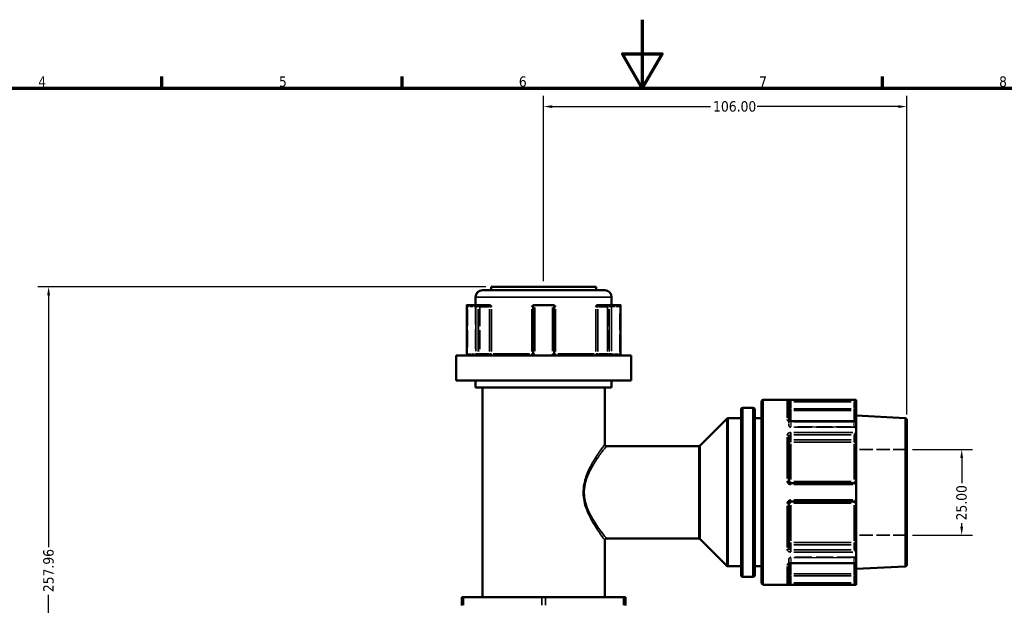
# Model space of a CAD drawing. Header units: millimetres. Extents: x 0 to 926, y 0 to 960.
# Tile 7 of 16: x 239 to 526, y 423 to 594. Entities that reach past the tile are written whole.
import ezdxf

# ---------------------------------------------------------------- set-up
doc = ezdxf.new("R2010")
doc.units = ezdxf.units.MM
doc.linetypes.add('DASHED', pattern=[0.2067, 0.1654, -0.0413])
for name, color, linetype, lineweight in [('Border (ANSI)', 7, 'Continuous', 70), ('Dimension (ANSI)', 7, 'Continuous', 25), ('Hidden (ANSI)', 7, 'DASHED', 35), ('Hidden Narrow (ANSI)', 7, 'DASHED', 25), ('Visible (ANSI)', 7, 'Continuous', 50), ('Visible Narrow (ANSI)', 7, 'Continuous', 35)]:
    doc.layers.add(name, color=color, linetype=linetype, lineweight=lineweight)
doc.styles.add('Note Text (ANSI)', font='tahoma.ttf')
doc.dimstyles.new('Default - mm (ANSI)', dxfattribs={"dimtxt": 3.048, "dimasz": 2.5, "dimexe": 3.175, "dimexo": 1.6002, "dimgap": 0.8, "dimtad": 0, "dimtoh": 1, "dimrnd": 1e-08, "dimzin": 4, "dimdsep": 46, "dimtxsty": 'Note Text (ANSI)', "dimcen": 0.09, "dimdle": 10, "dimclrd": 256, "dimclre": 256, "dimclrt": 256, "dimadec": 1, "dimazin": 1, "dimtfac": 1, "dimtofl": 0, "dimtmove": 0, "dimatfit": 3, "dimfxl": 1, "dimtolj": 1, "dimtzin": 4, "dimlwd": -1, "dimlwe": -1, "dimarcsym": 0})

# ---------------------------------------------------------------- blocks, each defined once
blk = doc.blocks.new('Borders Default Border')
at = {"layer": 'Border (ANSI)'}
for p, q in [((280.33, 574), (280.33, 577.45)), ((350.42, 574), (350.42, 577.45)), ((490.58, 574), (490.58, 577.45))]:
    blk.add_line(p, q, dxfattribs=at)
at = {"layer": 'Border (ANSI)', "flags": 128}
for points in [[(420.5, 594), (420.5, 574), (414.73, 584), (426.27, 584), (420.5, 574)], [(20, 20), (20, 574), (821, 574), (821, 20), (20, 20)]]:
    blk.add_lwpolyline(points, dxfattribs=at)
at = {"layer": 'Border (ANSI)', "char_height": 3.05, "attachment_point": 7, "style": 'Note Text (ANSI)'}
for s, insert in [('4', (244.23, 574.4)), ('5', (314.48, 574.34)), ('6', (384.49, 574.34)), ('7', (454.6, 574.4)), ('8', (524.63, 574.33))]:
    blk.add_mtext(s, dxfattribs=dict(at, insert=insert))
blk = doc.blocks.new('*D8')
at = {"layer": 'Defpoints', "color": 0, "transparency": 16777216}
for p in [(247.24, 516.05), (376.41, 516.05), (392.54, 258.09)]:
    blk.add_point(p, dxfattribs=at)
at = {"layer": 'Dimension (ANSI)', "transparency": 16777216}
for p, q in [((374.81, 516.05), (244.07, 516.05)), ((247.24, 513.55), (247.24, 440.07)), ((247.24, 260.59), (247.24, 426.12)), ((390.94, 258.09), (244.07, 258.09))]:
    blk.add_line(p, q, dxfattribs=at)
for points in [[(246.83, 513.55), (247.66, 513.55), (247.24, 516.05)], [(246.83, 260.59), (247.66, 260.59), (247.24, 258.09)]]:
    blk.add_solid(points, dxfattribs=at)
at = {"layer": 'Dimension (ANSI)', "transparency": 16777216, "insert": (245.66, 426.92), "char_height": 3.048, "attachment_point": 1, "rotation": 90, "style": 'Note Text (ANSI)'}
blk.add_mtext('\\A1;257.96', dxfattribs=at)
blk = doc.blocks.new('*D9')
at = {"layer": 'Defpoints', "color": 0, "transparency": 16777216}
for p in [(497.71, 468.55), (497.71, 443.55), (513.71, 443.55)]:
    blk.add_point(p, dxfattribs=at)
at = {"layer": 'Dimension (ANSI)', "transparency": 16777216}
for p, q in [((499.31, 468.55), (516.88, 468.55)), ((513.71, 466.05), (513.71, 458.68)), ((513.71, 446.05), (513.71, 447.05)), ((499.31, 443.55), (516.88, 443.55))]:
    blk.add_line(p, q, dxfattribs=at)
for points in [[(513.29, 466.05), (514.13, 466.05), (513.71, 468.55)], [(513.29, 446.05), (514.13, 446.05), (513.71, 443.55)]]:
    blk.add_solid(points, dxfattribs=at)
at = {"layer": 'Dimension (ANSI)', "transparency": 16777216, "insert": (512.12, 447.85), "char_height": 3.048, "attachment_point": 1, "rotation": 90, "style": 'Note Text (ANSI)'}
blk.add_mtext('\\A1;25.00', dxfattribs=at)
blk = doc.blocks.new('*D10')
at = {"layer": 'Defpoints', "color": 0, "transparency": 16777216}
for p in [(497.71, 568.64), (391.71, 516.05), (497.71, 477.18)]:
    blk.add_point(p, dxfattribs=at)
at = {"layer": 'Dimension (ANSI)', "transparency": 16777216}
for p, q in [((391.71, 517.65), (391.71, 571.81)), ((497.71, 478.78), (497.71, 571.81)), ((394.21, 568.64), (440.37, 568.64)), ((495.21, 568.64), (454.05, 568.64))]:
    blk.add_line(p, q, dxfattribs=at)
for points in [[(394.21, 569.05), (394.21, 568.22), (391.71, 568.64)], [(495.21, 569.05), (495.21, 568.22), (497.71, 568.64)]]:
    blk.add_solid(points, dxfattribs=at)
at = {"layer": 'Dimension (ANSI)', "transparency": 16777216, "insert": (441.17, 570.22), "char_height": 3.048, "attachment_point": 1, "style": 'Note Text (ANSI)'}
blk.add_mtext('\\A1;106.00', dxfattribs=at)

msp = doc.modelspace()

# ---------------------------------------------------------------- linework, layer by layer
at = {"layer": 'Hidden (ANSI)', "ltscale": 34.3493}
for p, q in [((371.859, 510.7), (371.859, 496.5)), ((411.559, 510.7), (411.559, 496.5))]:
    msp.add_line(p, q, dxfattribs=at)
at = {"layer": 'Hidden (ANSI)', "ltscale": 33.139816}
for p, q in [((373.078, 510.2), (373.078, 496.5)), ((410.341, 510.2), (410.341, 496.5))]:
    msp.add_line(p, q, dxfattribs=at)
at = {"layer": 'Hidden (ANSI)', "ltscale": 0.083185}
msp.add_line((463.309, 476.943), (463.309, 476.917), dxfattribs=at)
at = {"layer": 'Hidden (ANSI)', "ltscale": 3.750024}
for p, q in [((463.309, 475.524), (463.309, 476.917)), ((463.309, 435.189), (463.309, 436.581))]:
    msp.add_line(p, q, dxfattribs=at)
at = {"layer": 'Hidden (ANSI)', "ltscale": 29.930656}
for p, q in [((482.369, 475.024), (463.809, 475.024)), ((482.369, 437.081), (463.809, 437.081))]:
    msp.add_line(p, q, dxfattribs=at)
at = {"layer": 'Hidden (ANSI)', "ltscale": 23.931623}
for p, q in [((497.709, 468.553), (482.869, 468.553)), ((497.709, 443.553), (482.869, 443.553))]:
    msp.add_line(p, q, dxfattribs=at)
at = {"layer": 'Hidden (ANSI)', "ltscale": 0.083281}
msp.add_line((463.309, 435.189), (463.309, 435.162), dxfattribs=at)
at = {"layer": 'Hidden (ANSI)', "ltscale": 0.346335}
for centre, start, end in [((373.578, 510.2), 159.15758, 180), ((409.841, 510.2), 0, 20.84242)]:
    msp.add_arc(centre, 0.5, start, end, dxfattribs=at)
at = {"layer": 'Hidden (ANSI)', "ltscale": 1.495845}
for centre, start, end in [((371.359, 496.5), 270, 0), ((372.578, 496.5), 270, 0), ((410.841, 496.5), 180, 270), ((412.059, 496.5), 180, 270), ((463.809, 475.524), 180, 270), ((482.369, 474.524), 0, 90), ((463.809, 436.581), 90, 180), ((482.369, 437.581), 270, 0)]:
    msp.add_arc(centre, 0.5, start, end, dxfattribs=at)
at = {"layer": 'Hidden (ANSI)', "ltscale": 1.29952}
for centre, major_axis, start_param, end_param in [((369.763, 510.2), (-0.483, 0.483), 0.2617994, 1.3089969), ((413.655, 510.2), (-0.483, -0.483), 1.8325957, 2.8797933)]:
    msp.add_ellipse(centre, major_axis=major_axis, ratio=0.2679492, start_param=start_param, end_param=end_param, dxfattribs=at)
at = {"layer": 'Hidden (ANSI)', "ltscale": 1.007576}
for centre, major_axis, start_param, end_param in [((482.369, 476.282), (0.462, 0.462), 0.3926991, 1.1780972), ((482.369, 435.823), (0.462, -0.462), 5.1050881, 5.8904862)]:
    msp.add_ellipse(centre, major_axis=major_axis, ratio=0.4142136, start_param=start_param, end_param=end_param, dxfattribs=at)
at = {"layer": 'Hidden (ANSI)', "ltscale": 1.940749}
for points, knots in [([(373.048, 510.2), (373.048, 510.201), (373.048, 510.202), (373.084, 510.309), (373.119, 510.409), (373.187, 510.553), (373.221, 510.614), (373.292, 510.683), (373.324, 510.7), (373.356, 510.7)], [-0.000316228, -0.000316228, -0.000316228, -0.000316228, 0, 0, 0.044767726, 0.044767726, 0.076339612, 0.076339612, 0.099395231, 0.099395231, 0.099395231, 0.099395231]), ([(410.063, 510.7), (410.095, 510.7), (410.127, 510.683), (410.198, 510.614), (410.232, 510.553), (410.3, 510.409), (410.335, 510.309), (410.371, 510.202), (410.371, 510.201), (410.371, 510.2)], [0.236796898, 0.236796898, 0.236796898, 0.236796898, 0.25842747, 0.25842747, 0.288047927, 0.288047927, 0.330048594, 0.330048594, 0.330345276, 0.330345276, 0.330345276, 0.330345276])]:
    msp.add_open_spline(points, degree=3, knots=knots, dxfattribs=at)
at = {"layer": 'Hidden (ANSI)', "ltscale": 0.48903}
msp.add_open_spline([(463.303, 476.953), (463.303, 476.953), (463.305, 476.949), (463.308, 476.936), (463.309, 476.927), (463.309, 476.917)], degree=3, knots=[0.124577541, 0.124577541, 0.124577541, 0.124577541, 0.140992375, 0.140992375, 0.157512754, 0.157512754, 0.157512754, 0.157512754], dxfattribs=at)
at = {"layer": 'Hidden (ANSI)', "ltscale": 0.487662}
msp.add_open_spline([(463.309, 476.917), (463.309, 476.936), (463.303, 476.951), (463.303, 476.953), (463.303, 476.953), (463.303, 476.953)], degree=3, knots=[0, 0, 0, 0, 0.031502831, 0.031502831, 0.032841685, 0.032841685, 0.032841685, 0.032841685], dxfattribs=at)
at = {"layer": 'Hidden (ANSI)', "ltscale": 2.105221}
msp.add_open_spline([(463.809, 435.323), (463.754, 435.323), (463.699, 435.319), (463.595, 435.302), (463.546, 435.29), (463.461, 435.261), (463.424, 435.244), (463.367, 435.211), (463.345, 435.195), (463.315, 435.169), (463.307, 435.159), (463.301, 435.15), (463.304, 435.153), (463.308, 435.169), (463.309, 435.179), (463.309, 435.189)], degree=3, knots=[0, 0, 0, 0, 0.02450984, 0.02450984, 0.04873565, 0.04873565, 0.07214944, 0.07214944, 0.09449088, 0.09449088, 0.11641991, 0.11641991, 0.14099237, 0.14099237, 0.15751275, 0.15751275, 0.15751275, 0.15751275], dxfattribs=at)
at = {"layer": 'Hidden (ANSI)', "ltscale": 0.488977}
msp.add_open_spline([(463.309, 435.189), (463.309, 435.169), (463.303, 435.154), (463.303, 435.152), (463.303, 435.152), (463.303, 435.152)], degree=3, knots=[0, 0, 0, 0, 0.031502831, 0.031502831, 0.032935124, 0.032935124, 0.032935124, 0.032935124], dxfattribs=at)
at = {"layer": 'Hidden Narrow (ANSI)', "ltscale": 29.825834}
for p, q in [((369.513, 509.515), (369.513, 497.185)), ((372.828, 497.185), (372.828, 509.515)), ((373.048, 509.515), (373.048, 497.185)), ((410.371, 497.185), (410.371, 509.515)), ((410.591, 509.515), (410.591, 497.185)), ((413.905, 497.185), (413.905, 509.515))]:
    msp.add_line(p, q, dxfattribs=at)
at = {"layer": 'Hidden Narrow (ANSI)', "ltscale": 6.056921}
for p, q in [((372.42, 510.2), (369.666, 510.2)), ((413.752, 510.2), (410.998, 510.2))]:
    msp.add_line(p, q, dxfattribs=at)
at = {"layer": 'Hidden Narrow (ANSI)', "ltscale": 0.540283}
for p, q in [((369.5, 496.5), (369.313, 496.5)), ((414.106, 496.5), (413.919, 496.5))]:
    msp.add_line(p, q, dxfattribs=at)
at = {"layer": 'Hidden Narrow (ANSI)', "ltscale": 4.762628}
for p, q in [((369.634, 496.5), (371.799, 496.5)), ((411.62, 496.5), (413.785, 496.5))]:
    msp.add_line(p, q, dxfattribs=at)
at = {"layer": 'Hidden Narrow (ANSI)', "ltscale": 0.071139}
for p, q in [((463.809, 476.637), (463.809, 476.662)), ((463.809, 435.443), (463.809, 435.468))]:
    msp.add_line(p, q, dxfattribs=at)
at = {"layer": 'Hidden Narrow (ANSI)', "ltscale": 3.550614}
for p, q in [((463.809, 476.562), (463.809, 475.244)), ((482.369, 475.244), (482.369, 476.562)), ((463.809, 436.861), (463.809, 435.543)), ((482.369, 435.543), (482.369, 436.861))]:
    msp.add_line(p, q, dxfattribs=at)
at = {"layer": 'Hidden Narrow (ANSI)', "ltscale": 0.673075}
for p, q in [((463.809, 475.025), (463.809, 475.157)), ((482.369, 475.157), (482.369, 475.025)), ((463.809, 436.948), (463.809, 437.08)), ((482.369, 437.08), (482.369, 436.948))]:
    msp.add_line(p, q, dxfattribs=at)
at = {"layer": 'Hidden Narrow (ANSI)', "ltscale": 26.937592}
for p, q in [((481.441, 476.635), (464.737, 476.635)), ((464.737, 475.171), (481.441, 475.171)), ((481.441, 475.128), (464.737, 475.128)), ((464.737, 436.977), (481.441, 436.977)), ((481.441, 436.934), (464.737, 436.934)), ((464.737, 435.47), (481.441, 435.47))]:
    msp.add_line(p, q, dxfattribs=at)
at = {"layer": 'Hidden Narrow (ANSI)', "ltscale": 0.490266}
for p, q in [((482.369, 476.643), (482.369, 476.775)), ((482.369, 435.331), (482.369, 435.462))]:
    msp.add_line(p, q, dxfattribs=at)
at = {"layer": 'Hidden Narrow (ANSI)', "ltscale": 0.602402}
msp.add_line((403.555, 456.053), (403.262, 456.053), dxfattribs=at)
at = {"layer": 'Hidden Narrow (ANSI)', "ltscale": 1.346251}
for centre, major_axis, ratio, start_param, end_param in [((373.078, 510.2), (0, 0.5), 0.5, 0.0785398, 1.4922565), ((410.341, 510.2), (0, 0.5), 0.5, 4.7909288, 6.2046455), ((372.578, 496.5), (0, -0.5), 0.5, 0.0785398, 1.4922565), ((372.578, 496.5), (0, -0.5), 0.94014, 0.0785398, 1.4922565), ((410.841, 496.5), (0, -0.5), 0.94014, 4.7909288, 6.2046455), ((410.841, 496.5), (0, -0.5), 0.5, 4.7909288, 6.2046455), ((463.809, 475.524), (-0.5, 0), 0.7071068, 0.0785398, 1.4922565), ((463.809, 475.524), (-0.5, 0), 0.7932537, 0.0785398, 1.4922565), ((482.369, 474.817), (0.5, 0), 0.7071068, 0.0785398, 1.4922565), ((482.369, 474.731), (0.5, 0), 0.7932537, 0.0785398, 1.4922565), ((463.809, 436.581), (-0.5, 0), 0.7932537, 4.7909288, 6.2046455), ((463.809, 436.581), (-0.5, 0), 0.7071068, 4.7909288, 6.2046455), ((482.369, 437.374), (0.5, 0), 0.7932537, 4.7909288, 6.2046455), ((482.369, 437.288), (0.5, 0), 0.7071068, 4.7909288, 6.2046455)]:
    msp.add_ellipse(centre, major_axis=major_axis, ratio=ratio, start_param=start_param, end_param=end_param, dxfattribs=at)
at = {"layer": 'Hidden Narrow (ANSI)', "ltscale": 0.062062}
msp.add_ellipse((462.809, 476.917), major_axis=(0.5, 0), ratio=0.7873189, start_param=0.0036263, end_param=0.0688989, dxfattribs=at)
at = {"layer": 'Hidden Narrow (ANSI)', "ltscale": 0.062173}
msp.add_ellipse((462.809, 435.189), major_axis=(0.5, 0), ratio=0.7873189, start_param=6.2141633, end_param=6.2795526, dxfattribs=at)
at = {"layer": 'Hidden Narrow (ANSI)', "ltscale": 1.368955}
for points, knots in [([(369.513, 496.5), (369.513, 496.468), (369.512, 496.436), (369.507, 496.353), (369.502, 496.304), (369.484, 496.2), (369.471, 496.148), (369.437, 496.053), (369.414, 496.018), (369.387, 496.002), (369.381, 496), (369.375, 496)], [0, 0, 0, 0, 0.01936722, 0.01936722, 0.05035476, 0.05035476, 0.09063857, 0.09063857, 0.14300752, 0.14300752, 0.15775689, 0.15775689, 0.15775689, 0.15775689]), ([(414.044, 496), (414.038, 496), (414.032, 496.002), (414.005, 496.018), (413.982, 496.053), (413.948, 496.148), (413.935, 496.2), (413.917, 496.304), (413.912, 496.353), (413.906, 496.436), (413.905, 496.468), (413.905, 496.5)], [-0.78964294, -0.78964294, -0.78964294, -0.78964294, -0.77489403, -0.77489403, -0.72252491, -0.72252491, -0.68224097, -0.68224097, -0.65125333, -0.65125333, -0.63188605, -0.63188605, -0.63188605, -0.63188605])]:
    msp.add_open_spline(points, degree=3, knots=knots, dxfattribs=at)
at = {"layer": 'Hidden Narrow (ANSI)', "ltscale": 1.36077}
msp.add_open_spline([(463.809, 476.635), (463.776, 476.635), (463.743, 476.637), (463.659, 476.647), (463.609, 476.658), (463.504, 476.693), (463.451, 476.72), (463.357, 476.791), (463.323, 476.839), (463.311, 476.896), (463.309, 476.906), (463.309, 476.917)], degree=3, knots=[0, 0, 0, 0, 0.01979251, 0.01979251, 0.05146052, 0.05146052, 0.09262893, 0.09262893, 0.14614787, 0.14614787, 0.15751275, 0.15751275, 0.15751275, 0.15751275], dxfattribs=at)
at = {"layer": 'Hidden Narrow (ANSI)', "ltscale": 1.360673}
msp.add_open_spline([(463.309, 435.189), (463.309, 435.216), (463.317, 435.243), (463.356, 435.312), (463.399, 435.352), (463.531, 435.428), (463.63, 435.457), (463.759, 435.469), (463.784, 435.47), (463.809, 435.47)], degree=3, knots=[0, 0, 0, 0, 0.03042163, 0.03042163, 0.07909623, 0.07909623, 0.14237321, 0.14237321, 0.15751415, 0.15751415, 0.15751415, 0.15751415], dxfattribs=at)
at = {"layer": 'Visible (ANSI)'}
for p, q in [((373.859, 515.05), (409.559, 515.05)), ((376.409, 516.05), (407.009, 516.05)), ((376.409, 516.05), (376.409, 515.05)), ((407.009, 516.05), (407.009, 515.05)), ((371.859, 513.05), (371.859, 510.7)), ((411.559, 513.05), (411.559, 510.7)), ((369.263, 510.633), (369.263, 496.5)), ((369.328, 510.7), (371.888, 510.7)), ((375.638, 510.7), (371.888, 510.7)), ((375.984, 510.7), (375.638, 510.7)), ((388.649, 510.2), (388.649, 496.5)), ((389.149, 510.7), (389.082, 510.7)), ((389.149, 510.7), (394.269, 510.7)), ((394.337, 510.7), (394.269, 510.7)), ((394.769, 496.5), (394.769, 510.2)), ((407.781, 510.7), (407.435, 510.7)), ((411.531, 510.7), (407.781, 510.7)), ((411.531, 510.7), (414.091, 510.7)), ((414.155, 496.5), (414.155, 510.633)), ((366.209, 496), (417.209, 496)), ((366.209, 496), (366.209, 488.65)), ((417.209, 496), (417.209, 488.65)), ((366.209, 488.65), (417.209, 488.65)), ((371.859, 488.65), (371.859, 486.65)), ((411.559, 488.65), (411.559, 486.65)), ((371.859, 486.65), (411.559, 486.65)), ((373.859, 486.65), (373.859, 425.455)), ((409.559, 486.65), (409.559, 470.053)), ((482.869, 483.053), (455.809, 483.053)), ((482.868, 482.959), (482.369, 482.461)), ((482.869, 483.053), (482.869, 482.963)), ((482.869, 480.39), (482.869, 482.963)), ((449.309, 431.864), (449.309, 480.241)), ((452.809, 480.741), (449.809, 480.741)), ((453.309, 480.241), (453.309, 431.864)), ((455.309, 429.553), (455.309, 482.553)), ((463.309, 482.359), (463.309, 476.943)), ((482.869, 479.398), (482.869, 480.39)), ((437.356, 469.699), (445.163, 477.506)), ((449.309, 477.653), (445.517, 477.653)), ((455.309, 477.653), (453.309, 477.653)), ((482.869, 479.398), (482.869, 476.637)), ((497.236, 477.677), (482.869, 478.43)), ((497.709, 477.178), (497.709, 434.927)), ((482.723, 476.782), (463.809, 476.782)), ((482.869, 476.637), (482.869, 473.525)), ((463.309, 472.391), (463.309, 459.253)), ((482.869, 471.706), (482.869, 473.525)), ((482.869, 470.39), (482.869, 471.706)), ((437.002, 469.553), (410.059, 469.553)), ((482.869, 470.39), (482.869, 459.122)), ((482.369, 458.753), (463.809, 458.753)), ((482.869, 458.253), (482.869, 459.122)), ((482.869, 458.253), (482.869, 453.853)), ((463.309, 452.853), (463.309, 439.714)), ((463.809, 453.353), (482.369, 453.353)), ((482.869, 452.983), (482.869, 453.853)), ((482.869, 452.983), (482.869, 441.715)), ((437.002, 442.553), (410.059, 442.553)), ((409.559, 442.053), (409.559, 425.455)), ((437.356, 442.406), (445.163, 434.599)), ((482.869, 440.399), (482.869, 441.715)), ((482.869, 438.58), (482.869, 440.399)), ((482.869, 438.58), (482.869, 435.469)), ((449.309, 434.453), (445.517, 434.453)), ((455.309, 434.453), (453.309, 434.453)), ((463.309, 435.162), (463.309, 429.747)), ((463.809, 435.323), (482.723, 435.323)), ((482.869, 435.469), (482.869, 432.707)), ((497.236, 434.428), (482.869, 433.675)), ((452.809, 431.364), (449.809, 431.364)), ((482.869, 431.715), (482.869, 432.707)), ((482.869, 429.142), (482.869, 431.715)), ((482.869, 429.053), (455.809, 429.053)), ((482.369, 429.644), (482.868, 429.146)), ((482.869, 429.142), (482.869, 429.053)), ((367.859, 425.455), (368.359, 425.455)), ((367.859, 425.455), (367.859, 423.005)), ((368.359, 425.455), (391.209, 425.455)), ((391.209, 425.455), (392.209, 425.455)), ((392.209, 425.455), (415.06, 425.455)), ((415.06, 425.455), (415.56, 425.455)), ((415.56, 423.005), (415.56, 425.455))]:
    msp.add_line(p, q, dxfattribs=at)
for centre, radius, start, end in [((373.859, 513.05), 2, 90, 180), ((409.559, 513.05), 2, 0, 90), ((389.149, 510.2), 0.5, 96.1232, 180), ((394.269, 510.2), 0.5, 0, 83.8768), ((455.809, 482.553), 0.5, 90, 180), ((449.809, 480.241), 0.5, 90, 180), ((452.809, 480.241), 0.5, 0, 90), ((445.517, 477.153), 0.5, 90, 135), ((497.209, 477.178), 0.5, 0, 87), ((410.059, 470.053), 0.5, 180, 270), ((437.002, 470.053), 0.5, 270, 315), ((482.369, 458.253), 0.5, 4.76211, 90), ((482.369, 453.853), 0.5, 270, 355.23789), ((410.059, 442.053), 0.5, 90, 180), ((437.002, 442.053), 0.5, 45, 90), ((445.517, 434.953), 0.5, 225, 270), ((497.209, 434.927), 0.5, 273, 0), ((449.809, 431.864), 0.5, 180, 270), ((452.809, 431.864), 0.5, 270, 0), ((455.809, 429.553), 0.5, 180, 270)]:
    msp.add_arc(centre, radius, start, end, dxfattribs=at)
for centre, major_axis, ratio, start_param, end_param in [((369.763, 510.2), (-0.483, 0.483), 0.2679492, 6.1282559, 6.5449847), ((372.323, 510.2), (0.483, -0.483), 0.2679492, 1.3089969, 2.7729233), ((411.095, 510.2), (0.483, 0.483), 0.2679492, 0.3686694, 1.8325957), ((413.655, 510.2), (-0.483, -0.483), 0.2679492, 2.8797933, 3.2965221), ((482.369, 476.282), (0.462, 0.462), 0.4142136, 5.9736008, 6.6758844), ((482.369, 473.171), (-0.462, -0.462), 0.4142136, 1.1780972, 2.665779), ((482.369, 438.935), (0.462, -0.462), 0.4142136, 0.4758136, 1.9634954), ((482.369, 435.823), (0.462, -0.462), 0.4142136, 5.8904862, 6.5927699)]:
    msp.add_ellipse(centre, major_axis=major_axis, ratio=ratio, start_param=start_param, end_param=end_param, dxfattribs=at)
for points in [[(369.306, 510.697), (369.314, 510.699), (369.321, 510.7), (369.328, 510.7)], [(371.888, 510.7), (371.898, 510.7), (371.909, 510.699), (371.92, 510.697)], [(389.096, 510.697), (389.114, 510.699), (389.132, 510.7), (389.149, 510.7)], [(394.269, 510.7), (394.287, 510.7), (394.305, 510.699), (394.323, 510.697)], [(411.499, 510.697), (411.51, 510.699), (411.521, 510.7), (411.531, 510.7)], [(414.091, 510.7), (414.098, 510.7), (414.105, 510.699), (414.113, 510.697)], [(482.869, 482.963), (482.869, 482.962), (482.869, 482.961), (482.868, 482.959)], [(482.868, 476.664), (482.869, 476.655), (482.869, 476.646), (482.869, 476.637)], [(482.869, 473.525), (482.869, 473.515), (482.869, 473.504), (482.868, 473.494)], [(482.868, 458.294), (482.869, 458.28), (482.869, 458.266), (482.869, 458.253)], [(482.869, 453.853), (482.869, 453.839), (482.869, 453.825), (482.868, 453.811)], [(482.868, 438.612), (482.869, 438.601), (482.869, 438.59), (482.869, 438.58)], [(482.869, 435.469), (482.869, 435.46), (482.869, 435.451), (482.868, 435.442)], [(482.868, 429.146), (482.869, 429.145), (482.869, 429.143), (482.869, 429.142)]]:
    msp.add_open_spline(points, degree=3, dxfattribs=at)
for points, knots in [([(375.984, 510.7), (376.036, 510.7), (376.088, 510.683), (376.207, 510.614), (376.267, 510.553), (376.388, 510.409), (376.451, 510.309), (376.519, 510.202), (376.52, 510.201), (376.52, 510.2)], [0.23679702, 0.23679702, 0.23679702, 0.23679702, 0.258427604, 0.258427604, 0.288048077, 0.288048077, 0.330048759, 0.330048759, 0.330345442, 0.330345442, 0.330345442, 0.330345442]), ([(388.237, 510.2), (388.238, 510.201), (388.238, 510.202), (388.342, 510.309), (388.441, 510.409), (388.629, 510.553), (388.724, 510.614), (388.913, 510.683), (388.997, 510.7), (389.082, 510.7)], [-0.000316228, -0.000316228, -0.000316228, -0.000316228, 0, 0, 0.044767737, 0.044767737, 0.076339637, 0.076339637, 0.099395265, 0.099395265, 0.099395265, 0.099395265]), ([(394.337, 510.7), (394.422, 510.7), (394.505, 510.683), (394.695, 510.614), (394.79, 510.553), (394.978, 510.409), (395.077, 510.309), (395.181, 510.202), (395.181, 510.201), (395.182, 510.2)], [0.236797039, 0.236797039, 0.236797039, 0.236797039, 0.258427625, 0.258427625, 0.2880481, 0.2880481, 0.330048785, 0.330048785, 0.330345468, 0.330345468, 0.330345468, 0.330345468]), ([(406.899, 510.2), (406.899, 510.201), (406.9, 510.202), (406.968, 510.309), (407.031, 510.409), (407.152, 510.553), (407.212, 510.614), (407.331, 510.683), (407.383, 510.7), (407.435, 510.7)], [-0.000316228, -0.000316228, -0.000316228, -0.000316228, 0, 0, 0.044767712, 0.044767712, 0.076339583, 0.076339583, 0.099395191, 0.099395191, 0.099395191, 0.099395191]), ([(369.19, 496), (369.197, 496.022), (369.205, 496.048), (369.22, 496.104), (369.227, 496.135), (369.24, 496.201), (369.245, 496.236), (369.254, 496.308), (369.258, 496.346), (369.262, 496.422), (369.263, 496.461), (369.263, 496.5)], [-0.073246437, -0.073246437, -0.073246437, -0.073246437, -0.05859715, -0.05859715, -0.043947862, -0.043947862, -0.029298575, -0.029298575, -0.014649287, -0.014649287, 0, 0, 0, 0]), ([(388.649, 496.5), (388.649, 496.451), (388.642, 496.403), (388.606, 496.281), (388.566, 496.212), (388.443, 496.083), (388.351, 496.032), (388.219, 496.004), (388.184, 496), (388.149, 496)], [-0.2354349, -0.2354349, -0.2354349, -0.2354349, -0.20621481, -0.20621481, -0.15946266, -0.15946266, -0.09868487, -0.09868487, -0.07767797, -0.07767797, -0.07767797, -0.07767797]), ([(395.269, 496), (395.245, 496), (395.221, 496.002), (395.111, 496.018), (395.029, 496.053), (394.908, 496.148), (394.864, 496.2), (394.807, 496.304), (394.789, 496.353), (394.773, 496.436), (394.769, 496.468), (394.769, 496.5)], [-0.78964304, -0.78964304, -0.78964304, -0.78964304, -0.77486935, -0.77486935, -0.72250929, -0.72250929, -0.68223232, -0.68223232, -0.65125004, -0.65125004, -0.63188611, -0.63188611, -0.63188611, -0.63188611]), ([(414.155, 496.5), (414.155, 496.461), (414.157, 496.422), (414.161, 496.346), (414.165, 496.308), (414.174, 496.236), (414.179, 496.201), (414.191, 496.135), (414.199, 496.104), (414.214, 496.048), (414.221, 496.022), (414.229, 496)], [0.63188605, 0.63188605, 0.63188605, 0.63188605, 0.646535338, 0.646535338, 0.661184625, 0.661184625, 0.675833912, 0.675833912, 0.6904832, 0.6904832, 0.705132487, 0.705132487, 0.705132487, 0.705132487]), ([(463.809, 476.782), (463.754, 476.782), (463.699, 476.786), (463.595, 476.803), (463.546, 476.815), (463.461, 476.845), (463.424, 476.861), (463.367, 476.894), (463.345, 476.91), (463.315, 476.936), (463.307, 476.946), (463.303, 476.952), (463.303, 476.953), (463.303, 476.953)], [0, 0, 0, 0, 0.02450984, 0.02450984, 0.04873565, 0.04873565, 0.07214944, 0.07214944, 0.09449088, 0.09449088, 0.11641991, 0.11641991, 0.12457754, 0.12457754, 0.12457754, 0.12457754]), ([(463.809, 458.753), (463.777, 458.753), (463.744, 458.756), (463.661, 458.772), (463.611, 458.791), (463.506, 458.85), (463.453, 458.895), (463.359, 459.019), (463.324, 459.103), (463.311, 459.211), (463.309, 459.232), (463.309, 459.253)], [0, 0, 0, 0, 0.01963427, 0.01963427, 0.05104911, 0.05104911, 0.0918884, 0.0918884, 0.14497947, 0.14497947, 0.15751281, 0.15751281, 0.15751281, 0.15751281]), ([(463.309, 452.853), (463.309, 452.909), (463.319, 452.966), (463.369, 453.106), (463.423, 453.183), (463.583, 453.312), (463.696, 453.353), (463.809, 453.353)], [0, 0, 0, 0, 0.03435848, 0.03435848, 0.08933205, 0.08933205, 0.15751354, 0.15751354, 0.15751354, 0.15751354]), ([(463.303, 435.152), (463.303, 435.153), (463.308, 435.162), (463.336, 435.189), (463.356, 435.204), (463.408, 435.235), (463.44, 435.251), (463.517, 435.281), (463.562, 435.294), (463.66, 435.314), (463.713, 435.32), (463.781, 435.323), (463.795, 435.323), (463.809, 435.323)], [0.03293512, 0.03293512, 0.03293512, 0.03293512, 0.05971916, 0.05971916, 0.08175749, 0.08175749, 0.10395199, 0.10395199, 0.1271525, 0.1271525, 0.15122998, 0.15122998, 0.15751415, 0.15751415, 0.15751415, 0.15751415])]:
    msp.add_open_spline(points, degree=3, knots=knots, dxfattribs=at)
at = {"layer": 'Visible Narrow (ANSI)'}
for p, q in [((411.315, 513.05), (372.104, 513.05)), ((369.306, 497.21), (369.306, 509.987)), ((371.92, 509.987), (371.92, 497.21)), ((372.573, 497.185), (372.573, 509.515)), ((372.739, 510.2), (375.722, 510.2)), ((375.888, 509.515), (375.888, 497.185)), ((375.918, 510.2), (376.497, 510.2)), ((376.52, 497.185), (376.52, 509.515)), ((388.237, 509.515), (388.237, 497.185)), ((388.271, 510.2), (388.648, 510.2)), ((389.096, 497.21), (389.096, 509.987)), ((394.323, 509.987), (394.323, 497.21)), ((394.771, 510.2), (395.148, 510.2)), ((395.182, 497.185), (395.182, 509.515)), ((406.899, 509.515), (406.899, 497.185)), ((406.922, 510.2), (407.501, 510.2)), ((407.531, 497.185), (407.531, 509.515)), ((407.697, 510.2), (410.68, 510.2)), ((410.845, 509.515), (410.845, 497.185)), ((411.499, 497.21), (411.499, 509.987)), ((414.113, 509.987), (414.113, 497.21)), ((369.302, 496.5), (369.264, 496.5)), ((372.541, 496.5), (371.942, 496.5)), ((375.722, 496.5), (372.739, 496.5)), ((376.497, 496.5), (375.918, 496.5)), ((376.974, 496.5), (387.56, 496.5)), ((388.648, 496.5), (388.271, 496.5)), ((389.06, 496.5), (388.651, 496.5)), ((394.768, 496.5), (394.359, 496.5)), ((395.148, 496.5), (394.771, 496.5)), ((395.859, 496.5), (406.445, 496.5)), ((407.501, 496.5), (406.922, 496.5)), ((410.68, 496.5), (407.697, 496.5)), ((411.477, 496.5), (410.878, 496.5)), ((414.155, 496.5), (414.117, 496.5)), ((462.809, 477.755), (462.809, 482.757)), ((463.809, 482.498), (463.809, 482.955)), ((481.915, 482.959), (464.762, 482.959)), ((449.809, 480.437), (449.809, 431.668)), ((452.809, 431.668), (452.809, 480.437)), ((455.809, 482.72), (455.809, 429.385)), ((463.77, 480.39), (463.311, 480.39)), ((463.809, 480.493), (463.809, 482.358)), ((463.809, 479.9), (463.809, 480.354)), ((464.737, 482.461), (481.441, 482.461)), ((481.441, 480.39), (464.737, 480.39)), ((464.737, 479.894), (481.441, 479.894)), ((482.369, 482.358), (482.369, 480.493)), ((482.369, 480.354), (482.369, 479.9)), ((482.868, 480.39), (482.409, 480.39)), ((445.163, 434.863), (445.163, 477.242)), ((445.517, 477.387), (445.517, 434.719)), ((463.809, 479.826), (463.809, 477.022)), ((482.369, 477.022), (482.369, 479.826)), ((497.236, 434.694), (497.236, 477.411)), ((463.809, 476.675), (463.809, 476.782)), ((464.762, 476.664), (481.915, 476.664)), ((462.809, 460.04), (462.809, 472.116)), ((463.809, 472.844), (463.809, 473.464)), ((463.809, 471.426), (463.809, 472.744)), ((463.809, 470.724), (463.809, 471.326)), ((464.737, 472.817), (481.441, 472.817)), ((481.441, 471.352), (464.737, 471.352)), ((481.915, 473.494), (464.762, 473.494)), ((482.369, 472.744), (482.369, 471.426)), ((482.369, 471.326), (482.369, 470.724)), ((437.002, 442.719), (437.002, 469.386)), ((437.356, 469.531), (437.356, 442.574)), ((463.809, 470.19), (463.809, 459.811)), ((464.737, 470.694), (481.441, 470.694)), ((482.369, 459.811), (482.369, 470.19)), ((463.809, 458.754), (463.809, 459.152)), ((463.809, 458.331), (463.809, 458.751)), ((481.441, 459.187), (464.737, 459.187)), ((464.762, 458.294), (481.915, 458.294)), ((482.369, 459.152), (482.369, 458.754)), ((462.809, 439.989), (462.809, 452.065)), ((463.809, 453.354), (463.809, 453.774)), ((463.809, 452.953), (463.809, 453.351)), ((463.809, 452.294), (463.809, 441.915)), ((464.737, 452.918), (481.441, 452.918)), ((481.915, 453.811), (464.762, 453.811)), ((482.369, 453.351), (482.369, 452.953)), ((482.369, 441.915), (482.369, 452.294)), ((463.809, 440.779), (463.809, 441.381)), ((463.809, 439.361), (463.809, 440.68)), ((481.441, 441.411), (464.737, 441.411)), ((464.737, 440.753), (481.441, 440.753)), ((482.369, 441.381), (482.369, 440.779)), ((482.369, 440.68), (482.369, 439.361)), ((463.809, 438.641), (463.809, 439.261)), ((481.441, 439.288), (464.737, 439.288)), ((464.762, 438.612), (481.915, 438.612)), ((462.809, 429.349), (462.809, 434.351)), ((463.809, 435.324), (463.809, 435.431)), ((463.809, 435.083), (463.809, 432.279)), ((481.915, 435.442), (464.762, 435.442)), ((482.369, 432.279), (482.369, 435.083)), ((463.311, 431.715), (463.77, 431.715)), ((463.809, 431.751), (463.809, 432.205)), ((463.809, 429.748), (463.809, 431.612)), ((481.441, 432.211), (464.737, 432.211)), ((464.737, 431.715), (481.441, 431.715)), ((482.369, 432.205), (482.369, 431.751)), ((482.369, 431.612), (482.369, 429.748)), ((482.409, 431.715), (482.868, 431.715)), ((463.809, 429.15), (463.809, 429.607)), ((481.441, 429.644), (464.737, 429.644)), ((464.762, 429.146), (481.915, 429.146)), ((368.359, 423.128), (368.359, 425.333)), ((391.209, 425.333), (391.209, 423.128)), ((392.209, 423.128), (392.209, 425.333)), ((415.06, 425.333), (415.06, 423.128))]:
    msp.add_line(p, q, dxfattribs=at)
for centre, major_axis, ratio, start_param, end_param in [((375.638, 510.2), (0, 0.5), 0.5, 4.7909288, 6.2046455), ((407.781, 510.2), (0, 0.5), 0.5, 0.0785398, 1.4922565), ((376.138, 496.5), (0, -0.5), 0.5, 4.7909288, 6.2046455), ((376.138, 496.5), (0, -0.5), 0.7652014, 0.0785398, 1.4922565), ((388.149, 496.5), (0, -0.5), 0.1749386, 0.0785398, 1.4922565), ((395.269, 496.5), (0, -0.5), 0.1749386, 4.7909288, 6.2046455), ((407.281, 496.5), (0, -0.5), 0.7652014, 4.7909288, 6.2046455), ((407.281, 496.5), (0, -0.5), 0.5, 0.0785398, 1.4922565), ((462.809, 482.359), (0.5, 0), 0.9926824, 0.0785398, 1.4922565), ((463.809, 480.39), (-0.5, 0), 0.9914662, 0.0785398, 1.4922565), ((482.369, 479.398), (0.5, 0), 0.9914662, 0.0785398, 1.4922565), ((462.809, 476.917), (0.5, 0), 0.7873189, 0.1474387, 1.4958828), ((462.809, 472.391), (0.5, 0), 0.616546, 0.0785398, 1.4922565), ((463.809, 470.999), (-0.5, 0), 0.7071068, 4.7909288, 6.2046455), ((482.369, 471.706), (0.5, 0), 0.7071068, 4.7909288, 6.2046455), ((463.809, 470.999), (-0.5, 0), 0.6088913, 0.0785398, 1.4922565), ((482.369, 470.39), (0.5, 0), 0.6088913, 0.0785398, 1.4922565), ((462.809, 459.253), (0.5, 0), 0.1207547, 0.0785398, 1.4922565), ((463.809, 459.253), (-0.5, 0), 0.1303639, 0.0785398, 1.4922565), ((482.369, 459.122), (0.5, 0), 0.1303639, 0.0785398, 1.4922565), ((462.809, 452.853), (0.5, 0), 0.1207547, 4.7909288, 6.2046455), ((463.809, 452.853), (-0.5, 0), 0.1303639, 4.7909288, 6.2046455), ((482.369, 452.983), (0.5, 0), 0.1303639, 4.7909288, 6.2046455), ((462.809, 439.714), (0.5, 0), 0.616546, 4.7909288, 6.2046455), ((463.809, 441.106), (-0.5, 0), 0.6088913, 4.7909288, 6.2046455), ((463.809, 441.106), (-0.5, 0), 0.7071068, 0.0785398, 1.4922565), ((482.369, 441.715), (0.5, 0), 0.6088913, 4.7909288, 6.2046455), ((482.369, 440.399), (0.5, 0), 0.7071068, 0.0785398, 1.4922565), ((462.809, 435.189), (0.5, 0), 0.7873189, 4.7872961, 6.1356235), ((463.809, 431.715), (-0.5, 0), 0.9914662, 4.7909288, 6.2046455), ((482.369, 432.707), (0.5, 0), 0.9914662, 4.7909288, 6.2046455), ((462.809, 429.747), (0.5, 0), 0.9926824, 4.7909288, 6.2046455)]:
    msp.add_ellipse(centre, major_axis=major_axis, ratio=ratio, start_param=start_param, end_param=end_param, dxfattribs=at)
for points, knots in [([(369.251, 496), (369.252, 496.006), (369.254, 496.012), (369.275, 496.108), (369.29, 496.206), (369.304, 496.371), (369.306, 496.436), (369.306, 496.5)], [-0.052385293, -0.052385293, -0.052385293, -0.052385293, -0.05035476, -0.05035476, -0.019367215, -0.019367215, 0, 0, 0, 0]), ([(371.92, 496.5), (371.92, 496.436), (371.923, 496.371), (371.943, 496.206), (371.965, 496.108), (371.997, 496.012), (371.999, 496.006), (372.001, 496)], [0.631886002, 0.631886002, 0.631886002, 0.631886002, 0.65125392, 0.65125392, 0.682242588, 0.682242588, 0.684271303, 0.684271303, 0.684271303, 0.684271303]), ([(372.935, 496), (372.916, 496), (372.898, 496.002), (372.816, 496.018), (372.756, 496.053), (372.67, 496.148), (372.639, 496.2), (372.599, 496.304), (372.587, 496.353), (372.576, 496.436), (372.573, 496.468), (372.573, 496.5)], [-0.78964289, -0.78964289, -0.78964289, -0.78964289, -0.77489871, -0.77489871, -0.72252786, -0.72252786, -0.68224259, -0.68224259, -0.65125392, -0.65125392, -0.631886, -0.631886, -0.631886, -0.631886]), ([(388.959, 496), (388.999, 496.067), (389.03, 496.138), (389.081, 496.305), (389.096, 496.403), (389.096, 496.5)], [0.183049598, 0.183049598, 0.183049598, 0.183049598, 0.206214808, 0.206214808, 0.235434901, 0.235434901, 0.235434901, 0.235434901]), ([(394.323, 496.5), (394.323, 496.436), (394.329, 496.371), (394.362, 496.206), (394.399, 496.108), (394.453, 496.012), (394.456, 496.006), (394.46, 496)], [0.631886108, 0.631886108, 0.631886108, 0.631886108, 0.651250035, 0.651250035, 0.682232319, 0.682232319, 0.684271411, 0.684271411, 0.684271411, 0.684271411]), ([(410.845, 496.5), (410.845, 496.451), (410.841, 496.403), (410.815, 496.281), (410.788, 496.212), (410.701, 496.083), (410.635, 496.032), (410.537, 496.004), (410.51, 496), (410.484, 496)], [-0.31350591, -0.31350591, -0.31350591, -0.31350591, -0.28428582, -0.28428582, -0.23753367, -0.23753367, -0.17675588, -0.17675588, -0.15574903, -0.15574903, -0.15574903, -0.15574903]), ([(411.418, 496), (411.441, 496.067), (411.46, 496.138), (411.491, 496.305), (411.499, 496.403), (411.499, 496.5)], [0.261120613, 0.261120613, 0.261120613, 0.261120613, 0.28428582, 0.28428582, 0.313505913, 0.313505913, 0.313505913, 0.313505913]), ([(414.113, 496.5), (414.113, 496.436), (414.115, 496.371), (414.129, 496.206), (414.144, 496.108), (414.165, 496.012), (414.167, 496.006), (414.168, 496)], [0.63188605, 0.63188605, 0.63188605, 0.63188605, 0.651253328, 0.651253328, 0.682240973, 0.682240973, 0.684271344, 0.684271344, 0.684271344, 0.684271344]), ([(463.809, 482.959), (463.582, 482.959), (463.356, 482.953), (463.037, 482.929), (462.928, 482.913), (462.829, 482.882), (462.809, 482.869), (462.809, 482.855)], [-0.15751354, -0.15751354, -0.15751354, -0.15751354, -0.08933205, -0.08933205, -0.03435848, -0.03435848, 0, 0, 0, 0]), ([(463.309, 482.359), (463.309, 482.373), (463.319, 482.386), (463.369, 482.416), (463.423, 482.431), (463.583, 482.455), (463.696, 482.461), (463.809, 482.461)], [0, 0, 0, 0, 0.03435848, 0.03435848, 0.08933205, 0.08933205, 0.15751354, 0.15751354, 0.15751354, 0.15751354]), ([(462.809, 477.31), (462.809, 477.286), (462.812, 477.263), (462.836, 477.127), (462.904, 477.017), (463.093, 476.854), (463.198, 476.793), (463.409, 476.715), (463.509, 476.69), (463.678, 476.668), (463.743, 476.664), (463.809, 476.664)], [-0.15751275, -0.15751275, -0.15751275, -0.15751275, -0.14614787, -0.14614787, -0.09262893, -0.09262893, -0.05146052, -0.05146052, -0.01979251, -0.01979251, 0, 0, 0, 0]), ([(463.809, 473.494), (463.759, 473.494), (463.709, 473.491), (463.45, 473.46), (463.253, 473.382), (462.989, 473.175), (462.903, 473.062), (462.825, 472.862), (462.809, 472.781), (462.809, 472.699)], [-0.15751415, -0.15751415, -0.15751415, -0.15751415, -0.14237321, -0.14237321, -0.07909623, -0.07909623, -0.03042163, -0.03042163, 0, 0, 0, 0]), ([(463.309, 472.391), (463.309, 472.435), (463.317, 472.479), (463.356, 472.587), (463.399, 472.648), (463.531, 472.758), (463.63, 472.799), (463.759, 472.815), (463.784, 472.817), (463.809, 472.817)], [0, 0, 0, 0, 0.03042163, 0.03042163, 0.07909623, 0.07909623, 0.14237321, 0.14237321, 0.15751415, 0.15751415, 0.15751415, 0.15751415]), ([(409.559, 470.052), (409.559, 470.052), (409.556, 470.047), (409.483, 469.95), (409.142, 469.494), (408.112, 468.046), (407.442, 467.082), (406.103, 464.931), (405.44, 463.784), (404.282, 461.293), (403.78, 459.954), (403.317, 457.617), (403.229, 456.678), (403.271, 455.006), (403.358, 454.273), (403.905, 451.54), (404.729, 449.717), (406.403, 446.615), (407.267, 445.301), (408.577, 443.39), (409.066, 442.723), (409.481, 442.158), (409.557, 442.055), (409.557, 442.055)], [-6.4675596, -6.4675596, -6.4675596, -6.4675596, -6.405472, -6.405472, -5.8926157, -5.8926157, -5.3969798, -5.3969798, -4.9600408, -4.9600408, -4.5445233, -4.5445233, -4.282892, -4.282892, -4.0766873, -4.0766873, -3.4904915, -3.4904915, -2.9204118, -2.9204118, -2.4318701, -2.4318701, -2.1558464, -2.1558464, -2.1558464, -2.1558464]), ([(410.057, 442.555), (410.057, 442.555), (409.979, 442.654), (409.552, 443.199), (409.05, 443.842), (407.703, 445.685), (406.815, 446.952), (405.094, 449.944), (404.246, 451.701), (403.685, 454.337), (403.595, 455.044), (403.552, 456.656), (403.642, 457.561), (404.118, 459.815), (404.634, 461.106), (405.824, 463.507), (406.506, 464.614), (407.883, 466.688), (408.572, 467.618), (409.63, 469.014), (409.981, 469.453), (410.055, 469.547), (410.059, 469.552), (410.059, 469.552)], [2.1558464, 2.1558464, 2.1558464, 2.1558464, 2.4318701, 2.4318701, 2.9204118, 2.9204118, 3.4904915, 3.4904915, 4.0766873, 4.0766873, 4.282892, 4.282892, 4.5445233, 4.5445233, 4.9600408, 4.9600408, 5.3969798, 5.3969798, 5.8926157, 5.8926157, 6.405472, 6.405472, 6.4675596, 6.4675596, 6.4675596, 6.4675596]), ([(462.809, 459.313), (462.809, 459.271), (462.812, 459.228), (462.839, 459.009), (462.908, 458.837), (463.098, 458.584), (463.202, 458.492), (463.412, 458.372), (463.512, 458.334), (463.679, 458.301), (463.744, 458.294), (463.809, 458.294)], [-0.15751281, -0.15751281, -0.15751281, -0.15751281, -0.14497947, -0.14497947, -0.0918884, -0.0918884, -0.05104911, -0.05104911, -0.01963427, -0.01963427, 0, 0, 0, 0]), ([(463.809, 453.811), (463.582, 453.811), (463.356, 453.729), (463.037, 453.466), (462.928, 453.308), (462.829, 453.024), (462.809, 452.908), (462.809, 452.792)], [-0.15751354, -0.15751354, -0.15751354, -0.15751354, -0.08933205, -0.08933205, -0.03435848, -0.03435848, 0, 0, 0, 0]), ([(463.809, 439.288), (463.776, 439.288), (463.743, 439.291), (463.659, 439.305), (463.609, 439.32), (463.504, 439.37), (463.451, 439.408), (463.357, 439.515), (463.323, 439.588), (463.311, 439.681), (463.309, 439.698), (463.309, 439.714)], [0, 0, 0, 0, 0.01979251, 0.01979251, 0.05146052, 0.05146052, 0.09262893, 0.09262893, 0.14614787, 0.14614787, 0.15751275, 0.15751275, 0.15751275, 0.15751275]), ([(462.809, 439.406), (462.809, 439.375), (462.812, 439.345), (462.836, 439.173), (462.904, 439.037), (463.093, 438.838), (463.198, 438.766), (463.409, 438.672), (463.509, 438.643), (463.678, 438.617), (463.743, 438.612), (463.809, 438.612)], [-0.15751275, -0.15751275, -0.15751275, -0.15751275, -0.14614787, -0.14614787, -0.09262893, -0.09262893, -0.05146052, -0.05146052, -0.01979251, -0.01979251, 0, 0, 0, 0]), ([(463.809, 435.442), (463.759, 435.442), (463.709, 435.439), (463.45, 435.413), (463.253, 435.347), (462.989, 435.176), (462.903, 435.083), (462.825, 434.923), (462.809, 434.859), (462.809, 434.795)], [-0.15751415, -0.15751415, -0.15751415, -0.15751415, -0.14237321, -0.14237321, -0.07909623, -0.07909623, -0.03042163, -0.03042163, 0, 0, 0, 0]), ([(462.809, 429.25), (462.809, 429.245), (462.812, 429.24), (462.839, 429.214), (462.908, 429.196), (463.098, 429.171), (463.202, 429.163), (463.412, 429.152), (463.512, 429.149), (463.679, 429.146), (463.744, 429.146), (463.809, 429.146)], [-0.15751281, -0.15751281, -0.15751281, -0.15751281, -0.14497947, -0.14497947, -0.0918884, -0.0918884, -0.05104911, -0.05104911, -0.01963427, -0.01963427, 0, 0, 0, 0]), ([(463.809, 429.644), (463.777, 429.644), (463.744, 429.645), (463.661, 429.647), (463.611, 429.65), (463.506, 429.661), (463.453, 429.669), (463.359, 429.693), (463.324, 429.711), (463.311, 429.737), (463.309, 429.741), (463.309, 429.747)], [0, 0, 0, 0, 0.01963427, 0.01963427, 0.05104911, 0.05104911, 0.0918884, 0.0918884, 0.14497947, 0.14497947, 0.15751281, 0.15751281, 0.15751281, 0.15751281])]:
    msp.add_open_spline(points, degree=3, knots=knots, dxfattribs=at)

# ---------------------------------------------------------------- block references
msp.add_blockref('Borders Default Border', (0, 0))

# ---------------------------------------------------------------- dimensions: what is measured, and where the dimension line sits
at = {"layer": 'Dimension (ANSI)'}
dim = msp.add_linear_dim(base=(497.709, 568.637), p1=(391.709, 516.05), p2=(497.709, 477.178), dimstyle='Default - mm (ANSI)', override={"dimgap": 0.8, "dimtoh": 0, "dimdec": 2, "dimtol": 0, "dimlim": 0, "dimtp": 0, "dimtm": 0, "dimtdec": 2, "dimatfit": 1}, dxfattribs=at)
dim.commit()
dim.dimension.update_dxf_attribs({"geometry": '*D10', "text_midpoint": (447.209, 568.637), "dimtype": 160})
for base, p1, p2, picture, middle in [((247.242, 516.05), (392.542, 258.092), (376.409, 516.05), '*D8', (247.242, 433.091)), ((513.709, 443.553), (497.709, 468.553), (497.709, 443.553), '*D9', (513.709, 452.862))]:
    dim = msp.add_linear_dim(base=base, p1=p1, p2=p2, angle=90, dimstyle='Default - mm (ANSI)', override={"dimgap": 0.8, "dimtoh": 0, "dimdec": 2, "dimtol": 0, "dimlim": 0, "dimtp": 0, "dimtm": 0, "dimtdec": 2, "dimatfit": 1}, dxfattribs=at)
    dim.commit()
    dim.dimension.update_dxf_attribs({"geometry": picture, "text_midpoint": middle, "dimtype": 160})

doc.saveas('drawing.dxf')
